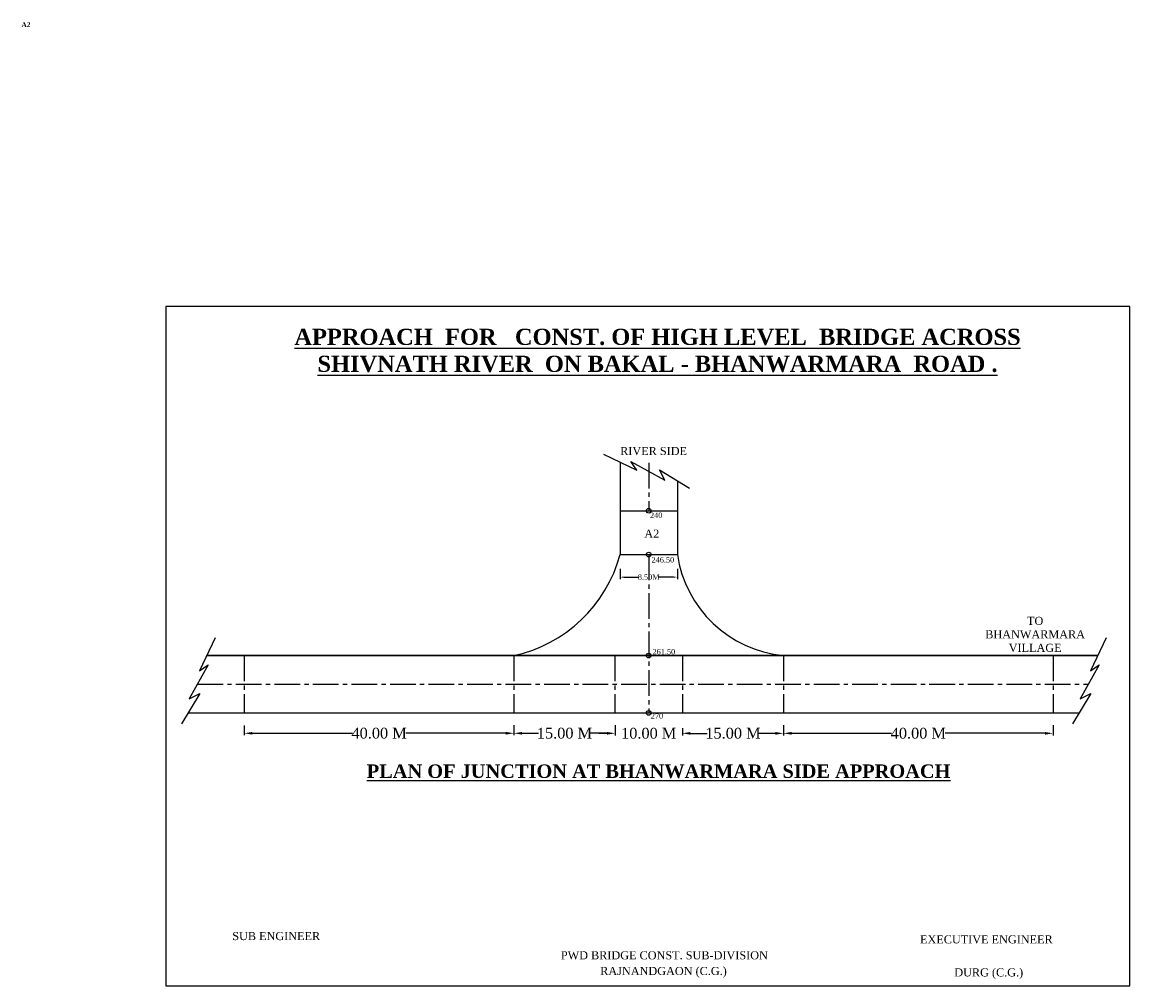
# Model space of a CAD drawing. Header units: millimetres. Extents: x -1995464 to 2763072, y 540154 to 1556955.
# Tile 24 of 24: x 2680904 to 2763072, y 1456312 to 1527802. Entities that reach past the tile are written whole.
import ezdxf

# ---------------------------------------------------------------- set-up
doc = ezdxf.new("R2010")
doc.units = ezdxf.units.MM
doc.header["$MEASUREMENT"] = 0
doc.linetypes.add('CENTER2', pattern=[28.575, 19.05, -3.175, 3.175, -3.175])
doc.styles.get("Standard").update_dxf_attribs({"font": 'times.ttf'})
doc.dimstyles.get("Standard").update_dxf_attribs({"dimtxt": 400, "dimasz": 300, "dimexe": 150, "dimexo": 100, "dimgap": 0.09, "dimtad": 1, "dimtih": 1, "dimtoh": 1, "dimdec": 0, "dimzin": 0, "dimdsep": 46, "dimtxsty": 'Standard', "dimcen": 0.09, "dimadec": 0, "dimazin": 0, "dimtfac": 1, "dimtdec": 0, "dimtofl": 0, "dimtmove": 0, "dimatfit": 3, "dimfxl": 150, "dimtolj": 1, "dimtzin": 0, "dimarcsym": 0})

# ---------------------------------------------------------------- blocks, each defined once
blk = doc.blocks.new('*D184')
at = {"color": 0, "lineweight": -2, "ltscale": 2000, "transparency": 16777216}
for p, q in [((2724281, 1475044), (2723681, 1475044)), ((2724881, 1475638), (2724881, 1474894)), ((2729881, 1475420), (2729881, 1474894)), ((2730481, 1475044), (2731081, 1475044))]:
    blk.add_line(p, q, dxfattribs=at)
at = {"color": 0, "lineweight": 25, "ltscale": 2000, "transparency": 16777216}
for points in [[(2724281, 1475144), (2724281, 1474944), (2724881, 1475044)], [(2730481, 1475144), (2730481, 1474944), (2729881, 1475044)]]:
    blk.add_solid(points, dxfattribs=at)
at = {"layer": 'Defpoints', "color": 0, "lineweight": 25, "ltscale": 2000, "transparency": 16777216}
for p in [(2724881, 1475738), (2729881, 1475520), (2729881, 1475044)]:
    blk.add_point(p, dxfattribs=at)
at = {"color": 0, "lineweight": 25, "ltscale": 2000, "transparency": 16777216, "insert": (2727381, 1475044), "char_height": 400, "attachment_point": 5}
blk.add_mtext('\\A1;{\\H2x;10.00 M}', dxfattribs=at)
blk = doc.blocks.new('*D185')
at = {"color": 0, "lineweight": -2, "ltscale": 2000, "transparency": 16777216}
for p, q in [((2717381, 1475641), (2717381, 1474899)), ((2717981, 1475049), (2719210, 1475049)), ((2724281, 1475049), (2723051, 1475049)), ((2724881, 1475638), (2724881, 1474899))]:
    blk.add_line(p, q, dxfattribs=at)
at = {"color": 0, "lineweight": 25, "ltscale": 2000, "transparency": 16777216}
for points in [[(2717981, 1475149), (2717981, 1474949), (2717381, 1475049)], [(2724281, 1475149), (2724281, 1474949), (2724881, 1475049)]]:
    blk.add_solid(points, dxfattribs=at)
at = {"layer": 'Defpoints', "color": 0, "lineweight": 25, "ltscale": 2000, "transparency": 16777216}
for p in [(2717381, 1475741), (2717381, 1475049), (2724881, 1475738)]:
    blk.add_point(p, dxfattribs=at)
at = {"color": 0, "lineweight": 25, "ltscale": 2000, "transparency": 16777216, "insert": (2721131, 1475049), "char_height": 400, "attachment_point": 5}
blk.add_mtext('\\A1;{\\H2x;15.00 M}', dxfattribs=at)
blk = doc.blocks.new('*D186')
at = {"color": 0, "lineweight": -2, "ltscale": 2000, "transparency": 16777216}
for p, q in [((2697381, 1475634), (2697381, 1474900)), ((2697981, 1475050), (2705400, 1475050)), ((2716781, 1475050), (2709361, 1475050)), ((2717381, 1475641), (2717381, 1474900))]:
    blk.add_line(p, q, dxfattribs=at)
at = {"color": 0, "lineweight": 25, "ltscale": 2000, "transparency": 16777216}
for points in [[(2697981, 1475150), (2697981, 1474950), (2697381, 1475050)], [(2716781, 1475150), (2716781, 1474950), (2717381, 1475050)]]:
    blk.add_solid(points, dxfattribs=at)
at = {"layer": 'Defpoints', "color": 0, "lineweight": 25, "ltscale": 2000, "transparency": 16777216}
for p in [(2697381, 1475734), (2717381, 1475741), (2717381, 1475050)]:
    blk.add_point(p, dxfattribs=at)
at = {"color": 0, "lineweight": 25, "ltscale": 2000, "transparency": 16777216, "insert": (2707381, 1475050), "char_height": 400, "attachment_point": 5}
blk.add_mtext('\\A1;{\\H2x;40.00 M}', dxfattribs=at)
blk = doc.blocks.new('*D187')
at = {"color": 0, "lineweight": -2, "ltscale": 2000, "transparency": 16777216}
for p, q in [((2729881, 1475420), (2729881, 1474894)), ((2730481, 1475044), (2731710, 1475044)), ((2736781, 1475044), (2735551, 1475044)), ((2737381, 1475639), (2737381, 1474894))]:
    blk.add_line(p, q, dxfattribs=at)
at = {"color": 0, "lineweight": 25, "ltscale": 2000, "transparency": 16777216}
for points in [[(2730481, 1475144), (2730481, 1474944), (2729881, 1475044)], [(2736781, 1475144), (2736781, 1474944), (2737381, 1475044)]]:
    blk.add_solid(points, dxfattribs=at)
at = {"layer": 'Defpoints', "color": 0, "lineweight": 25, "ltscale": 2000, "transparency": 16777216}
for p in [(2729881, 1475520), (2737381, 1475739), (2737381, 1475044)]:
    blk.add_point(p, dxfattribs=at)
at = {"color": 0, "lineweight": 25, "ltscale": 2000, "transparency": 16777216, "insert": (2733631, 1475044), "char_height": 400, "attachment_point": 5}
blk.add_mtext('\\A1;{\\H2x;15.00 M}', dxfattribs=at)
blk = doc.blocks.new('*D188')
at = {"color": 0, "lineweight": -2, "ltscale": 2000, "transparency": 16777216}
for p, q in [((2737381, 1475639), (2737381, 1474895)), ((2737981, 1475045), (2745400, 1475045)), ((2756781, 1475045), (2749361, 1475045)), ((2757381, 1475639), (2757381, 1474895))]:
    blk.add_line(p, q, dxfattribs=at)
at = {"color": 0, "lineweight": 25, "ltscale": 2000, "transparency": 16777216}
for points in [[(2737981, 1475145), (2737981, 1474945), (2737381, 1475045)], [(2756781, 1475145), (2756781, 1474945), (2757381, 1475045)]]:
    blk.add_solid(points, dxfattribs=at)
at = {"layer": 'Defpoints', "color": 0, "lineweight": 25, "ltscale": 2000, "transparency": 16777216}
for p in [(2737381, 1475739), (2737381, 1475045), (2757381, 1475739)]:
    blk.add_point(p, dxfattribs=at)
at = {"color": 0, "lineweight": 25, "ltscale": 2000, "transparency": 16777216, "insert": (2747381, 1475045), "char_height": 400, "attachment_point": 5}
blk.add_mtext('\\A1;{\\H2x;40.00 M}', dxfattribs=at)
blk = doc.blocks.new('*D189')
at = {"color": 0, "lineweight": -2, "ltscale": 2000, "transparency": 16777216}
for p, q in [((2725256, 1487245), (2725256, 1486482)), ((2725556, 1486632), (2726625, 1486632)), ((2729206, 1486632), (2728136, 1486632)), ((2729506, 1487245), (2729506, 1486482))]:
    blk.add_line(p, q, dxfattribs=at)
at = {"color": 0, "lineweight": 25, "ltscale": 2000, "transparency": 16777216}
for points in [[(2725556, 1486682), (2725556, 1486582), (2725256, 1486632)], [(2729206, 1486682), (2729206, 1486582), (2729506, 1486632)]]:
    blk.add_solid(points, dxfattribs=at)
at = {"layer": 'Defpoints', "color": 0, "lineweight": 25, "ltscale": 2000, "transparency": 16777216}
for p in [(2725256, 1487345), (2729506, 1487345), (2729506, 1486632)]:
    blk.add_point(p, dxfattribs=at)
at = {"color": 0, "lineweight": 25, "ltscale": 2000, "transparency": 16777216, "insert": (2727381, 1486632), "char_height": 400, "attachment_point": 5}
blk.add_mtext('\\A1;8.50M', dxfattribs=at)

msp = doc.modelspace()

# ---------------------------------------------------------------- linework, layer by layer
at = {"color": 1, "lineweight": 25, "ltscale": 2000}
for p, q in [((2691552, 1506712.3), (2691552, 1456312.3)), ((2763072, 1506712.3), (2691552, 1506712.3)), ((2763072, 1456312.3), (2763072, 1506712.3)), ((2724037.6, 1495743.9), (2726500.4, 1494570)), ((2725255.6, 1495163.4), (2725255.6, 1488307.2)), ((2726500.4, 1494570), (2726051.7, 1495220.3)), ((2726051.7, 1495220.3), (2728576.8, 1493815.3)), ((2728576.8, 1493815.3), (2728171.1, 1494591.8)), ((2728171.1, 1494591.8), (2730411.1, 1493232.9)), ((2729505.6, 1493782.3), (2729505.6, 1488307.2)), ((2725255.6, 1491557.2), (2729505.6, 1491557.2)), ((2725255.6, 1488307.2), (2729505.6, 1488307.2)), ((2695227.8, 1482133.4), (2694053.9, 1479670.6)), ((2761320.5, 1482133.4), (2760146.6, 1479670.6)), ((2760688.3, 1480807.2), (2694595.7, 1480807.2)), ((2694595.7, 1480807.2), (2760688.3, 1480807.2)), ((2732863.6, 1480807.2), (2760688.3, 1480807.2)), ((2694704.2, 1480119.3), (2693299.2, 1477594.2)), ((2694053.9, 1479670.6), (2694704.2, 1480119.3)), ((2760796.8, 1480119.3), (2759391.8, 1477594.2)), ((2760146.6, 1479670.6), (2760796.8, 1480119.3)), ((2694075.7, 1477999.8), (2692716.8, 1475759.9)), ((2693299.2, 1477594.2), (2694075.7, 1477999.8)), ((2760168.4, 1477999.8), (2758809.4, 1475759.9)), ((2759391.8, 1477594.2), (2760168.4, 1477999.8)), ((2693200.5, 1476557.2), (2759293.1, 1476557.2)), ((2691552, 1456312.3), (2763072, 1456312.3))]:
    msp.add_line(p, q, dxfattribs=at)
at = {"linetype": 'CENTER2', "ltscale": 100}
for p, q in [((2727380.6, 1495122), (2727380.6, 1491557.2)), ((2727380.6, 1488307.2), (2727380.6, 1476557.2)), ((2697380.6, 1480807.2), (2697380.6, 1476557.2)), ((2717380.6, 1480807.2), (2717380.6, 1476557.2)), ((2724880.6, 1480807.2), (2724880.6, 1476557.2)), ((2729880.6, 1480807.2), (2729880.6, 1476557.2)), ((2737380.6, 1480807.2), (2737380.6, 1476557.2)), ((2757380.6, 1480807.2), (2757380.6, 1476557.2)), ((2693904.6, 1478682.2), (2759997.2, 1478682.2))]:
    msp.add_line(p, q, dxfattribs=at)
at = {"color": 1, "lineweight": 25, "ltscale": 2000}
for centre in [(2727380.6, 1491557.2), (2727380.6, 1488307.2), (2727380.6, 1480807.2), (2727380.6, 1476557.2)]:
    msp.add_circle(centre, 173.9, dxfattribs=at)
for centre, radius, start, end in [((2715156.3, 1491027.1), 10459.1, 282.278604, 344.927033), ((2738256.7, 1489611.5), 8847.8, 188.477279, 264.317084)]:
    msp.add_arc(centre, radius, start, end, dxfattribs=at)

# ---------------------------------------------------------------- texts
at = {"attachment_point": 2}
for s, insert, char_height, width in [('{\\fTimes New Roman|b1|i0|c0|p18;A2}', (2681184.1, 1527795.7), 356, 30557.583), ('{\\fTimes New Roman|b1|i0|c0|p18;\\LAPPROACH  FOR   CONST. OF HIGH LEVEL  BRIDGE ACROSS SHIVNATH RIVER\\fTimes New Roman|b1|i1|c0|p18; \\fTimes New Roman|b1|i0|c0|p18; ON BAKAL - BHANWARMARA  ROAD .}', (2728034.1, 1505057.8), 1200, 59913.657), ('RIVER SIDE', (2727744.1, 1496288.7), 600, 15278.791), ('240', (2727938.1, 1491423.9), 400, 15278.791), ('A2', (2727612.5, 1490157.2), 600, 15278.791), ('246.50', (2728432, 1488115.8), 400, 15278.791), ('TO BHANWARMARA VILLAGE', (2756046.7, 1483689.2), 600, 8094.382), ('261.50', (2728506.3, 1481301.6), 400, 15278.791), ('270', (2727994.8, 1476533.8), 400, 15278.791), ('SUB ENGINEER ', (2699749.3, 1460304.9), 600, 18983.575), ('EXECUTIVE ENGINEER', (2752428.5, 1460060.9), 600, 18983.575), ('PWD BRIDGE CONST. SUB-DIVISION', (2728542.6, 1458879.6), 600, 18983.575), ('RAJNANDGAON (C.G.)', (2728479.2, 1457715.4), 600, 18983.575), ('DURG (C.G.)', (2752604.6, 1457610.5), 600, 18983.575)]:
    msp.add_mtext(s, dxfattribs=dict(at, insert=insert, char_height=char_height, width=width))
at = {"color": 0, "insert": (2728115, 1472737.1), "char_height": 1000, "width": 44613.856, "attachment_point": 2}
msp.add_mtext('{\\fTimes New Roman|b1|i0|c0|p18;\\LPLAN OF JUNCTION AT BHANWARMARA SIDE APPROACH}', dxfattribs=at)

# ---------------------------------------------------------------- dimensions: what is measured, and where the dimension line sits
at = {"color": 1, "lineweight": 25, "ltscale": 2000}
for base, p1, p2, text, override, picture, middle in [((2729505.6, 1486632.4), (2725255.6, 1487344.8), (2729505.6, 1487344.8), '8.50M', {"dimtad": 0, "dimtih": 0, "dimtoh": 0}, '*D189', (2727380.6, 1486632.4)), ((2717380.6, 1475050.1), (2697380.6, 1475734.1), (2717380.6, 1475741.2), '{\\H2x;40.00 M}', {"dimasz": 600, "dimtad": 0, "dimtih": 0, "dimtoh": 0}, '*D186', (2707380.6, 1475050.1)), ((2717380.6, 1475048.6), (2724880.6, 1475738.2), (2717380.6, 1475741.2), '{\\H2x;15.00 M}', {"dimasz": 600, "dimtad": 0, "dimtih": 0, "dimtoh": 0}, '*D185', (2721130.6, 1475048.6)), ((2729880.6, 1475044.2), (2724880.6, 1475738.2), (2729880.6, 1475520.4), '{\\H2x;10.00 M}', {"dimasz": 600, "dimtad": 0, "dimtih": 0, "dimtoh": 0}, '*D184', (2727380.6, 1475044.2)), ((2737380.6, 1475043.7), (2729880.6, 1475520.4), (2737380.6, 1475738.7), '{\\H2x;15.00 M}', {"dimasz": 600, "dimtad": 0, "dimtih": 0, "dimtoh": 0}, '*D187', (2733630.6, 1475043.7)), ((2737380.6, 1475045.1), (2757380.6, 1475738.7), (2737380.6, 1475738.7), '{\\H2x;40.00 M}', {"dimasz": 600, "dimtad": 0, "dimtih": 0, "dimtoh": 0}, '*D188', (2747380.6, 1475045.1))]:
    dim = msp.add_linear_dim(base=base, p1=p1, p2=p2, text=text, dimstyle='Standard', override=override, dxfattribs=at)
    dim.commit()
    dim.dimension.update_dxf_attribs({"geometry": picture, "text_midpoint": middle})

doc.saveas('drawing.dxf')
